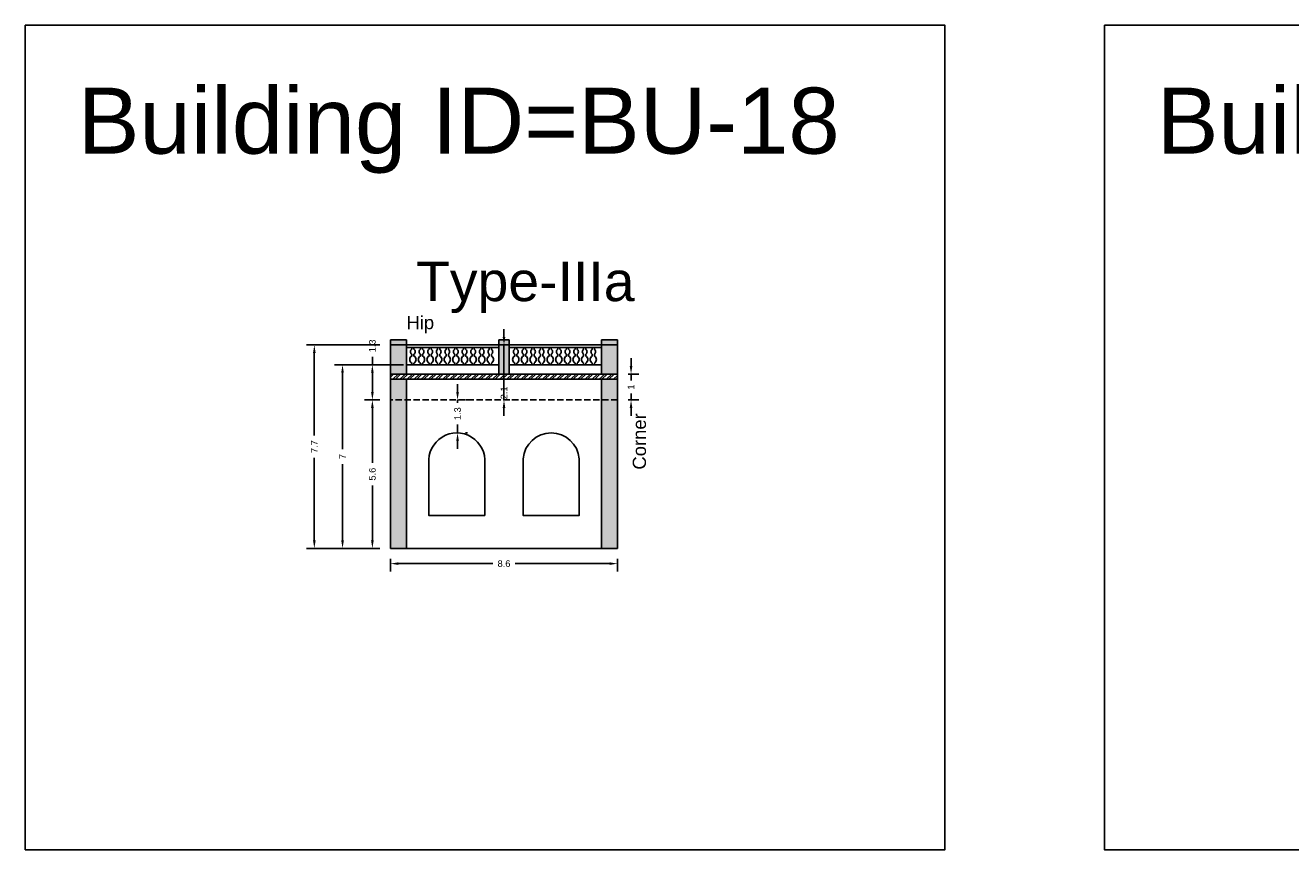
# Model space of a CAD drawing. Header units: metres. Extents: x 3416649 to 3417093, y -6712874 to -6712690.
# Tile 38 of 45: x 3416956 to 3417003, y -6712756 to -6712725. Entities that reach past the tile are written whole.
import ezdxf

# ---------------------------------------------------------------- set-up
doc = ezdxf.new("R2010")
doc.units = ezdxf.units.M
doc.linetypes.add('ACAD_ISO02W100', pattern=[15, 12, -3])
doc.layers.add('Dotted', color=7, linetype='ACAD_ISO02W100', plot=False)
doc.styles.get("Standard").update_dxf_attribs({"font": 'arial.ttf'})
doc.dimstyles.new('ISO-25', dxfattribs={"dimtxt": 0.25, "dimasz": 0.3, "dimexe": 0.3, "dimexo": 0.4, "dimgap": 0.2, "dimtad": 0, "dimdec": 1, "dimdsep": 46, "dimtxsty": 'Standard', "dimcen": 2.5, "dimadec": 0, "dimazin": 0, "dimtfac": 1, "dimtdec": 1, "dimtmove": 0, "dimatfit": 3, "dimfxl": 1, "dimarcsym": 0})

# ---------------------------------------------------------------- blocks, each defined once
blk = doc.blocks.new('*D155')
at = {"color": 0, "lineweight": -2, "transparency": 16777216}
for p, q in [((3416969.019, -6712739.329), (3416968.434, -6712739.329)), ((3416968.734, -6712739.629), (3416968.734, -6712741.711)), ((3416968.734, -6712744.649), (3416968.734, -6712742.566)), ((3416969.019, -6712744.949), (3416968.434, -6712744.949))]:
    blk.add_line(p, q, dxfattribs=at)
at = {"color": 0, "transparency": 16777216}
for points in [[(3416968.684, -6712739.629), (3416968.784, -6712739.629), (3416968.734, -6712739.329)], [(3416968.684, -6712744.649), (3416968.784, -6712744.649), (3416968.734, -6712744.949)]]:
    blk.add_solid(points, dxfattribs=at)
at = {"layer": 'Defpoints', "color": 0, "transparency": 16777216}
for p in [(3416968.734, -6712739.329), (3416969.419, -6712739.329), (3416969.419, -6712744.949)]:
    blk.add_point(p, dxfattribs=at)
at = {"color": 0, "transparency": 16777216, "insert": (3416968.734, -6712742.139), "char_height": 0.25, "attachment_point": 5, "rotation": 90}
blk.add_mtext('5.6', dxfattribs=at)
blk = doc.blocks.new('*D156')
at = {"color": 0, "lineweight": -2, "transparency": 16777216}
for p, q in [((3416968.734, -6712737.999), (3416968.734, -6712737.699)), ((3416969.906, -6712737.999), (3416968.434, -6712737.999)), ((3416968.734, -6712739.029), (3416968.734, -6712738.299)), ((3416969.019, -6712739.329), (3416968.434, -6712739.329))]:
    blk.add_line(p, q, dxfattribs=at)
at = {"color": 0, "transparency": 16777216}
for points in [[(3416968.684, -6712738.299), (3416968.784, -6712738.299), (3416968.734, -6712737.999)], [(3416968.684, -6712739.029), (3416968.784, -6712739.029), (3416968.734, -6712739.329)]]:
    blk.add_solid(points, dxfattribs=at)
at = {"layer": 'Defpoints', "color": 0, "transparency": 16777216}
for p in [(3416968.734, -6712737.999), (3416970.306, -6712737.999), (3416969.419, -6712739.329)]:
    blk.add_point(p, dxfattribs=at)
at = {"color": 0, "transparency": 16777216, "insert": (3416968.734, -6712737.283), "char_height": 0.25, "attachment_point": 5, "rotation": 90}
blk.add_mtext('1.3', dxfattribs=at)
blk = doc.blocks.new('*D157')
at = {"color": 0, "lineweight": -2, "transparency": 16777216}
for p, q in [((3416973.714, -6712736.949), (3416973.714, -6712736.649)), ((3416973.714, -6712739.329), (3416973.714, -6712737.249)), ((3416974.114, -6712737.249), (3416974.014, -6712737.249)), ((3416974.114, -6712739.329), (3416974.014, -6712739.329)), ((3416973.714, -6712739.629), (3416973.714, -6712739.929))]:
    blk.add_line(p, q, dxfattribs=at)
at = {"color": 0, "transparency": 16777216}
for points in [[(3416973.664, -6712736.949), (3416973.764, -6712736.949), (3416973.714, -6712737.249)], [(3416973.664, -6712739.629), (3416973.764, -6712739.629), (3416973.714, -6712739.329)]]:
    blk.add_solid(points, dxfattribs=at)
at = {"layer": 'Defpoints', "color": 0, "transparency": 16777216}
for p in [(3416973.714, -6712737.249), (3416973.714, -6712737.249), (3416973.714, -6712739.329)]:
    blk.add_point(p, dxfattribs=at)
at = {"color": 0, "transparency": 16777216, "insert": (3416973.714, -6712739.062), "char_height": 0.25, "attachment_point": 5, "rotation": 90}
blk.add_mtext('2.1', dxfattribs=at)
blk = doc.blocks.new('*D158')
at = {"color": 0, "lineweight": -2, "transparency": 16777216}
for p, q in [((3416969.619, -6712737.999), (3416967.305, -6712737.999)), ((3416967.605, -6712738.299), (3416967.605, -6712741.193)), ((3416967.605, -6712744.649), (3416967.605, -6712741.755)), ((3416969.019, -6712744.949), (3416967.305, -6712744.949))]:
    blk.add_line(p, q, dxfattribs=at)
at = {"color": 0, "transparency": 16777216}
for points in [[(3416967.555, -6712738.299), (3416967.655, -6712738.299), (3416967.605, -6712737.999)], [(3416967.555, -6712744.649), (3416967.655, -6712744.649), (3416967.605, -6712744.949)]]:
    blk.add_solid(points, dxfattribs=at)
at = {"layer": 'Defpoints', "color": 0, "transparency": 16777216}
for p in [(3416967.605, -6712737.999), (3416970.019, -6712737.999), (3416969.419, -6712744.949)]:
    blk.add_point(p, dxfattribs=at)
at = {"color": 0, "transparency": 16777216, "insert": (3416967.605, -6712741.474), "char_height": 0.25, "attachment_point": 5, "rotation": 90}
blk.add_mtext('7', dxfattribs=at)
blk = doc.blocks.new('*D159')
at = {"color": 0, "lineweight": -2, "transparency": 16777216}
for p, q in [((3416969.019, -6712737.249), (3416966.237, -6712737.249)), ((3416966.537, -6712737.549), (3416966.537, -6712740.672)), ((3416966.537, -6712744.649), (3416966.537, -6712741.525)), ((3416969.019, -6712744.949), (3416966.237, -6712744.949))]:
    blk.add_line(p, q, dxfattribs=at)
at = {"color": 0, "transparency": 16777216}
for points in [[(3416966.487, -6712737.549), (3416966.587, -6712737.549), (3416966.537, -6712737.249)], [(3416966.487, -6712744.649), (3416966.587, -6712744.649), (3416966.537, -6712744.949)]]:
    blk.add_solid(points, dxfattribs=at)
at = {"layer": 'Defpoints', "color": 0, "transparency": 16777216}
for p in [(3416966.537, -6712737.249), (3416969.419, -6712737.249), (3416969.419, -6712744.949)]:
    blk.add_point(p, dxfattribs=at)
at = {"color": 0, "transparency": 16777216, "insert": (3416966.537, -6712741.099), "char_height": 0.25, "attachment_point": 5, "rotation": 90}
blk.add_mtext('7.7', dxfattribs=at)
blk = doc.blocks.new('*D160')
at = {"color": 0, "lineweight": -2, "transparency": 16777216}
for p, q in [((3416969.419, -6712745.349), (3416969.419, -6712745.826)), ((3416969.719, -6712745.526), (3416973.286, -6712745.526)), ((3416977.709, -6712745.526), (3416974.142, -6712745.526)), ((3416978.009, -6712745.349), (3416978.009, -6712745.826))]:
    blk.add_line(p, q, dxfattribs=at)
at = {"color": 0, "transparency": 16777216}
for points in [[(3416969.719, -6712745.476), (3416969.719, -6712745.576), (3416969.419, -6712745.526)], [(3416977.709, -6712745.476), (3416977.709, -6712745.576), (3416978.009, -6712745.526)]]:
    blk.add_solid(points, dxfattribs=at)
at = {"layer": 'Defpoints', "color": 0, "transparency": 16777216}
for p in [(3416969.419, -6712744.949), (3416978.009, -6712744.949), (3416978.009, -6712745.526)]:
    blk.add_point(p, dxfattribs=at)
at = {"color": 0, "transparency": 16777216, "insert": (3416973.714, -6712745.526), "char_height": 0.25, "attachment_point": 5}
blk.add_mtext('8.6', dxfattribs=at)
blk = doc.blocks.new('*D161')
at = {"color": 0, "lineweight": -2, "transparency": 16777216}
for p, q in [((3416971.957, -6712739.029), (3416971.957, -6712738.729)), ((3416971.957, -6712739.329), (3416971.957, -6712739.434)), ((3416972.329, -6712739.329), (3416972.257, -6712739.329)), ((3416971.957, -6712740.579), (3416971.957, -6712740.265)), ((3416972.329, -6712740.579), (3416972.257, -6712740.579)), ((3416971.957, -6712740.879), (3416971.957, -6712741.179))]:
    blk.add_line(p, q, dxfattribs=at)
at = {"color": 0, "transparency": 16777216}
for points in [[(3416971.907, -6712739.029), (3416972.007, -6712739.029), (3416971.957, -6712739.329)], [(3416971.907, -6712740.879), (3416972.007, -6712740.879), (3416971.957, -6712740.579)]]:
    blk.add_solid(points, dxfattribs=at)
at = {"layer": 'Defpoints', "color": 0, "transparency": 16777216}
for p in [(3416971.929, -6712739.329), (3416971.957, -6712739.329), (3416971.929, -6712740.579)]:
    blk.add_point(p, dxfattribs=at)
at = {"color": 0, "transparency": 16777216, "insert": (3416971.957, -6712739.849), "char_height": 0.25, "attachment_point": 5, "rotation": 90}
blk.add_mtext('1.3', dxfattribs=at)
blk = doc.blocks.new('*D162')
at = {"color": 0, "lineweight": -2, "transparency": 16777216}
for p, q in [((3416978.522, -6712738.049), (3416978.522, -6712737.749)), ((3416978.409, -6712738.349), (3416978.822, -6712738.349)), ((3416978.522, -6712738.349), (3416978.522, -6712738.593)), ((3416978.409, -6712739.329), (3416978.822, -6712739.329)), ((3416978.522, -6712739.329), (3416978.522, -6712739.085)), ((3416978.522, -6712739.629), (3416978.522, -6712739.929))]:
    blk.add_line(p, q, dxfattribs=at)
at = {"color": 0, "transparency": 16777216}
for points in [[(3416978.472, -6712738.049), (3416978.572, -6712738.049), (3416978.522, -6712738.349)], [(3416978.472, -6712739.629), (3416978.572, -6712739.629), (3416978.522, -6712739.329)]]:
    blk.add_solid(points, dxfattribs=at)
at = {"layer": 'Defpoints', "color": 0, "transparency": 16777216}
for p in [(3416978.009, -6712738.349), (3416978.522, -6712738.349), (3416978.009, -6712739.329)]:
    blk.add_point(p, dxfattribs=at)
at = {"color": 0, "transparency": 16777216, "insert": (3416978.522, -6712738.839), "char_height": 0.25, "attachment_point": 5, "rotation": 90}
blk.add_mtext('1', dxfattribs=at)

msp = doc.modelspace()

# ---------------------------------------------------------------- hatches: boundary and pattern name
h = msp.add_hatch(color=256)
h.dxf.hatch_style = 1
h.paths.add_polyline_path([(3416978.009, -6712737.049), (3416977.409, -6712737.049), (3416977.409, -6712737.249), (3416978.009, -6712737.249)])
h.paths.add_polyline_path([(3416973.914, -6712737.049), (3416973.514, -6712737.049), (3416973.514, -6712737.249), (3416973.914, -6712737.249)])
h.paths.add_polyline_path([(3416970.019, -6712737.049), (3416969.419, -6712737.049), (3416969.419, -6712737.249), (3416970.019, -6712737.249)])
h = msp.add_hatch(color=256)
h.dxf.hatch_style = 1
h.paths.add_polyline_path([(3416978.009, -6712738.549), (3416977.409, -6712738.549), (3416977.409, -6712739.329), (3416978.009, -6712739.329)])
h.paths.add_polyline_path([(3416978.009, -6712737.249), (3416977.409, -6712737.249), (3416977.409, -6712738.349), (3416978.009, -6712738.349)])
h.paths.add_polyline_path([(3416978.009, -6712739.329), (3416977.409, -6712739.329), (3416977.409, -6712744.949), (3416978.009, -6712744.949)])
h.paths.add_polyline_path([(3416970.019, -6712739.329), (3416969.419, -6712739.329), (3416969.419, -6712744.949), (3416970.019, -6712744.949)])
h.paths.add_polyline_path([(3416970.019, -6712738.549), (3416969.419, -6712738.549), (3416969.419, -6712739.329), (3416970.019, -6712739.329)])
h.paths.add_polyline_path([(3416970.019, -6712737.249), (3416969.419, -6712737.249), (3416969.419, -6712738.349), (3416970.019, -6712738.349)])
h = msp.add_hatch(color=256)
h.dxf.hatch_style = 1
h.paths.add_polyline_path([(3416973.914, -6712737.249), (3416973.514, -6712737.249), (3416973.514, -6712738.349), (3416973.914, -6712738.349)])
h = msp.add_hatch()
h.set_pattern_fill('ANSI32', color=256, scale=0.02)
h.set_pattern_definition([(45, (-35.66037, 0), (-0.134703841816, 0.134703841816), []), (45, (-35.57057, 0), (-0.134703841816, 0.134703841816), [])])
h.paths.add_polyline_path([(3416978.009, -6712738.349), (3416969.419, -6712738.349), (3416969.419, -6712738.549), (3416978.009, -6712738.549)])

# ---------------------------------------------------------------- linework, layer by layer
for points in [[(3416955.601, -6712725.146), (3416990.395, -6712725.146), (3416990.395, -6712756.357), (3416955.601, -6712756.357)], [(3416996.43, -6712725.146), (3417033.84, -6712725.146), (3417033.84, -6712756.357), (3416996.43, -6712756.357)]]:
    msp.add_lwpolyline(points, close=True)
for points in [[(3416969.419, -6712737.049), (3416969.419, -6712744.949)], [(3416969.419, -6712737.049), (3416970.019, -6712737.049)], [(3416969.419, -6712737.249), (3416978.009, -6712737.249)], [(3416970.019, -6712737.049), (3416970.019, -6712738.349)], [(3416970.019, -6712737.349), (3416973.514, -6712737.349)], [(3416970.227, -6712737.407), (3416970.227, -6712737.349)], [(3416973.514, -6712738.349), (3416973.514, -6712737.049)], [(3416973.514, -6712737.049), (3416973.914, -6712737.049)], [(3416973.914, -6712738.349), (3416973.914, -6712737.049)], [(3416973.914, -6712737.349), (3416977.409, -6712737.349)], [(3416974.122, -6712737.407), (3416974.122, -6712737.349)], [(3416977.409, -6712737.049), (3416977.409, -6712738.349)], [(3416977.409, -6712737.049), (3416978.009, -6712737.049)], [(3416978.009, -6712737.049), (3416978.009, -6712744.949)], [(3416969.419, -6712738.349), (3416978.009, -6712738.349)], [(3416970.019, -6712737.999), (3416973.514, -6712737.999)], [(3416970.306, -6712737.933), (3416970.306, -6712737.999)], [(3416970.632, -6712737.933), (3416970.632, -6712737.999)], [(3416970.958, -6712737.933), (3416970.958, -6712737.999)], [(3416971.283, -6712737.933), (3416971.283, -6712737.999)], [(3416971.609, -6712737.933), (3416971.609, -6712737.999)], [(3416971.935, -6712737.933), (3416971.935, -6712737.999)], [(3416972.261, -6712737.933), (3416972.261, -6712737.999)], [(3416972.586, -6712737.933), (3416972.586, -6712737.999)], [(3416972.912, -6712737.933), (3416972.912, -6712737.999)], [(3416973.238, -6712737.933), (3416973.238, -6712737.999)], [(3416973.914, -6712737.999), (3416977.409, -6712737.999)], [(3416974.201, -6712737.933), (3416974.201, -6712737.999)], [(3416974.527, -6712737.933), (3416974.527, -6712737.999)], [(3416974.853, -6712737.933), (3416974.853, -6712737.999)], [(3416975.178, -6712737.933), (3416975.178, -6712737.999)], [(3416975.504, -6712737.933), (3416975.504, -6712737.999)], [(3416975.83, -6712737.933), (3416975.83, -6712737.999)], [(3416976.156, -6712737.933), (3416976.156, -6712737.999)], [(3416976.481, -6712737.933), (3416976.481, -6712737.999)], [(3416976.807, -6712737.933), (3416976.807, -6712737.999)], [(3416977.133, -6712737.933), (3416977.133, -6712737.999)], [(3416969.419, -6712738.549), (3416978.009, -6712738.549)], [(3416970.019, -6712738.549), (3416970.019, -6712744.949)], [(3416977.409, -6712738.549), (3416977.409, -6712744.949)], [(3416970.869, -6712741.556), (3416970.869, -6712743.699), (3416972.989, -6712743.699), (3416972.989, -6712741.556)], [(3416969.419, -6712744.949), (3416978.009, -6712744.949)]]:
    msp.add_lwpolyline(points)
for points in [[(3416970.227, -6712737.999), (3416970.227, -6712737.933, -0.59952), (3416970.227, -6712737.666), (3416970.227, -6712737.6, -0.504557), (3416970.227, -6712737.407)], [(3416970.306, -6712737.349), (3416970.306, -6712737.407, -0.504557), (3416970.306, -6712737.6), (3416970.306, -6712737.666, -0.59952), (3416970.306, -6712737.933)], [(3416970.552, -6712737.999), (3416970.552, -6712737.933, -0.59952), (3416970.552, -6712737.666), (3416970.552, -6712737.6, -0.504557), (3416970.552, -6712737.407), (3416970.552, -6712737.349)], [(3416970.632, -6712737.349), (3416970.632, -6712737.407, -0.504557), (3416970.632, -6712737.6), (3416970.632, -6712737.666, -0.59952), (3416970.632, -6712737.933)], [(3416970.878, -6712737.999), (3416970.878, -6712737.933, -0.59952), (3416970.878, -6712737.666), (3416970.878, -6712737.6, -0.504557), (3416970.878, -6712737.407), (3416970.878, -6712737.349)], [(3416970.958, -6712737.349), (3416970.958, -6712737.407, -0.504557), (3416970.958, -6712737.6), (3416970.958, -6712737.666, -0.59952), (3416970.958, -6712737.933)], [(3416971.204, -6712737.999), (3416971.204, -6712737.933, -0.59952), (3416971.204, -6712737.666), (3416971.204, -6712737.6, -0.504557), (3416971.204, -6712737.407), (3416971.204, -6712737.349)], [(3416971.283, -6712737.349), (3416971.283, -6712737.407, -0.504557), (3416971.283, -6712737.6), (3416971.283, -6712737.666, -0.59952), (3416971.283, -6712737.933)], [(3416971.53, -6712737.999), (3416971.53, -6712737.933, -0.59952), (3416971.53, -6712737.666), (3416971.53, -6712737.6, -0.504557), (3416971.53, -6712737.407), (3416971.53, -6712737.349)], [(3416971.609, -6712737.349), (3416971.609, -6712737.407, -0.504557), (3416971.609, -6712737.6), (3416971.609, -6712737.666, -0.59952), (3416971.609, -6712737.933)], [(3416971.855, -6712737.999), (3416971.855, -6712737.933, -0.59952), (3416971.855, -6712737.666), (3416971.855, -6712737.6, -0.504557), (3416971.855, -6712737.407), (3416971.855, -6712737.349)], [(3416971.935, -6712737.349), (3416971.935, -6712737.407, -0.504557), (3416971.935, -6712737.6), (3416971.935, -6712737.666, -0.59952), (3416971.935, -6712737.933)], [(3416972.181, -6712737.999), (3416972.181, -6712737.933, -0.59952), (3416972.181, -6712737.666), (3416972.181, -6712737.6, -0.504557), (3416972.181, -6712737.407), (3416972.181, -6712737.349)], [(3416972.261, -6712737.349), (3416972.261, -6712737.407, -0.504557), (3416972.261, -6712737.6), (3416972.261, -6712737.666, -0.59952), (3416972.261, -6712737.933)], [(3416972.507, -6712737.999), (3416972.507, -6712737.933, -0.59952), (3416972.507, -6712737.666), (3416972.507, -6712737.6, -0.504557), (3416972.507, -6712737.407), (3416972.507, -6712737.349)], [(3416972.586, -6712737.349), (3416972.586, -6712737.407, -0.504557), (3416972.586, -6712737.6), (3416972.586, -6712737.666, -0.59952), (3416972.586, -6712737.933)], [(3416972.832, -6712737.999), (3416972.832, -6712737.933, -0.59952), (3416972.832, -6712737.666), (3416972.832, -6712737.6, -0.504557), (3416972.832, -6712737.407), (3416972.832, -6712737.349)], [(3416972.912, -6712737.349), (3416972.912, -6712737.407, -0.504557), (3416972.912, -6712737.6), (3416972.912, -6712737.666, -0.59952), (3416972.912, -6712737.933)], [(3416973.158, -6712737.999), (3416973.158, -6712737.933, -0.59952), (3416973.158, -6712737.666), (3416973.158, -6712737.6, -0.504557), (3416973.158, -6712737.407), (3416973.158, -6712737.349)], [(3416973.238, -6712737.349), (3416973.238, -6712737.407, -0.504557), (3416973.238, -6712737.6), (3416973.238, -6712737.666, -0.59952), (3416973.238, -6712737.933)], [(3416974.122, -6712737.999), (3416974.122, -6712737.933, -0.59952), (3416974.122, -6712737.666), (3416974.122, -6712737.6, -0.504557), (3416974.122, -6712737.407)], [(3416974.201, -6712737.349), (3416974.201, -6712737.407, -0.504557), (3416974.201, -6712737.6), (3416974.201, -6712737.666, -0.59952), (3416974.201, -6712737.933)], [(3416974.447, -6712737.999), (3416974.447, -6712737.933, -0.59952), (3416974.447, -6712737.666), (3416974.447, -6712737.6, -0.504557), (3416974.447, -6712737.407), (3416974.447, -6712737.349)], [(3416974.527, -6712737.349), (3416974.527, -6712737.407, -0.504557), (3416974.527, -6712737.6), (3416974.527, -6712737.666, -0.59952), (3416974.527, -6712737.933)], [(3416974.773, -6712737.999), (3416974.773, -6712737.933, -0.59952), (3416974.773, -6712737.666), (3416974.773, -6712737.6, -0.504557), (3416974.773, -6712737.407), (3416974.773, -6712737.349)], [(3416974.853, -6712737.349), (3416974.853, -6712737.407, -0.504557), (3416974.853, -6712737.6), (3416974.853, -6712737.666, -0.59952), (3416974.853, -6712737.933)], [(3416975.099, -6712737.999), (3416975.099, -6712737.933, -0.59952), (3416975.099, -6712737.666), (3416975.099, -6712737.6, -0.504557), (3416975.099, -6712737.407), (3416975.099, -6712737.349)], [(3416975.178, -6712737.349), (3416975.178, -6712737.407, -0.504557), (3416975.178, -6712737.6), (3416975.178, -6712737.666, -0.59952), (3416975.178, -6712737.933)], [(3416975.425, -6712737.999), (3416975.425, -6712737.933, -0.59952), (3416975.425, -6712737.666), (3416975.425, -6712737.6, -0.504557), (3416975.425, -6712737.407), (3416975.425, -6712737.349)], [(3416975.504, -6712737.349), (3416975.504, -6712737.407, -0.504557), (3416975.504, -6712737.6), (3416975.504, -6712737.666, -0.59952), (3416975.504, -6712737.933)], [(3416975.75, -6712737.999), (3416975.75, -6712737.933, -0.59952), (3416975.75, -6712737.666), (3416975.75, -6712737.6, -0.504557), (3416975.75, -6712737.407), (3416975.75, -6712737.349)], [(3416975.83, -6712737.349), (3416975.83, -6712737.407, -0.504557), (3416975.83, -6712737.6), (3416975.83, -6712737.666, -0.59952), (3416975.83, -6712737.933)], [(3416976.076, -6712737.999), (3416976.076, -6712737.933, -0.59952), (3416976.076, -6712737.666), (3416976.076, -6712737.6, -0.504557), (3416976.076, -6712737.407), (3416976.076, -6712737.349)], [(3416976.156, -6712737.349), (3416976.156, -6712737.407, -0.504557), (3416976.156, -6712737.6), (3416976.156, -6712737.666, -0.59952), (3416976.156, -6712737.933)], [(3416976.402, -6712737.999), (3416976.402, -6712737.933, -0.59952), (3416976.402, -6712737.666), (3416976.402, -6712737.6, -0.504557), (3416976.402, -6712737.407), (3416976.402, -6712737.349)], [(3416976.481, -6712737.349), (3416976.481, -6712737.407, -0.504557), (3416976.481, -6712737.6), (3416976.481, -6712737.666, -0.59952), (3416976.481, -6712737.933)], [(3416976.727, -6712737.999), (3416976.727, -6712737.933, -0.59952), (3416976.727, -6712737.666), (3416976.727, -6712737.6, -0.504557), (3416976.727, -6712737.407), (3416976.727, -6712737.349)], [(3416976.807, -6712737.349), (3416976.807, -6712737.407, -0.504557), (3416976.807, -6712737.6), (3416976.807, -6712737.666, -0.59952), (3416976.807, -6712737.933)], [(3416977.053, -6712737.999), (3416977.053, -6712737.933, -0.59952), (3416977.053, -6712737.666), (3416977.053, -6712737.6, -0.504557), (3416977.053, -6712737.407), (3416977.053, -6712737.349)], [(3416977.133, -6712737.349), (3416977.133, -6712737.407, -0.504557), (3416977.133, -6712737.6), (3416977.133, -6712737.666, -0.59952), (3416977.133, -6712737.933)]]:
    msp.add_lwpolyline(points, format="xyb")
msp.add_lwpolyline([(3416974.439, -6712741.556), (3416974.439, -6712743.699), (3416976.559, -6712743.699), (3416976.559, -6712741.556, 0.921739)], format="xyb", close=True)
msp.add_arc((3416971.929, -6712741.642), 1.064, 355.336, 184.664)
at = {"layer": 'Dotted', "ltscale": 0.02}
msp.add_line((3416978.009, -6712739.329), (3416969.419, -6712739.329), dxfattribs=at)

# ---------------------------------------------------------------- texts
at = {"attachment_point": 1}
for s, width, heights, insert, char_height in [('Building ID=BU-18', 67.86454, [0.517], (3416957.591, -6712727.506), 2.5), ('Building ID=BU-19', 67.86454, [0.517], (3416998.419, -6712727.506), 2.5), ('Type-IIIa', 9.99112, [0.517], (3416970.386, -6712734.089), 1.5), ('Hip', 1.17554, [0], (3416970.023, -6712736.151), 0.5)]:
    msp.add_mtext_dynamic_manual_height_columns(s, width=width, gutter_width=12.5, heights=heights, dxfattribs=dict(at, insert=insert, char_height=char_height))
at = {"insert": (3416978.586, -6712741.968), "char_height": 0.5, "attachment_point": 1, "rotation": 90}
msp.add_mtext_dynamic_manual_height_columns('Corner', width=1.17554, gutter_width=12.5, heights=[0], dxfattribs=at)

# ---------------------------------------------------------------- dimensions: what is measured, and where the dimension line sits
for base, p1, p2, picture, middle in [((3416973.714, -6712737.249), (3416973.714, -6712739.329), (3416973.714, -6712737.249), '*D157', (3416973.714, -6712739.062)), ((3416971.956546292, -6712739.328791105), (3416971.928914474, -6712740.578791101), (3416971.928914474, -6712739.328791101), '*D161', (3416971.956546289, -6712739.849446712))]:
    dim = msp.add_linear_dim(base=base, p1=p1, p2=p2, angle=90, dimstyle='ISO-25')
    dim.commit()
    dim.dimension.update_dxf_attribs({"geometry": picture, "text_midpoint": middle, "dimtype": 160})
for base, p1, p2, picture, middle in [((3416966.537, -6712737.249), (3416969.419, -6712744.949), (3416969.419, -6712737.249), '*D159', (3416966.537, -6712741.099)), ((3416968.734, -6712737.999), (3416969.419, -6712739.329), (3416970.306, -6712737.999), '*D156', (3416968.734, -6712737.283)), ((3416978.522, -6712738.349), (3416978.009, -6712739.329), (3416978.009, -6712738.349), '*D162', (3416978.522, -6712738.839)), ((3416967.60489972, -6712737.998791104), (3416969.418914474, -6712744.948791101), (3416970.018914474, -6712737.9987911), '*D158', (3416967.604899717, -6712741.473791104)), ((3416968.734, -6712739.329), (3416969.419, -6712744.949), (3416969.419, -6712739.329), '*D155', (3416968.734, -6712742.139))]:
    dim = msp.add_linear_dim(base=base, p1=p1, p2=p2, angle=90, dimstyle='ISO-25')
    dim.commit()
    dim.dimension.update_dxf_attribs({"geometry": picture, "text_midpoint": middle})
dim = msp.add_linear_dim(base=(3416978.009, -6712745.526), p1=(3416969.419, -6712744.949), p2=(3416978.009, -6712744.949), dimstyle='ISO-25')
dim.commit()
dim.dimension.update_dxf_attribs({"geometry": '*D160', "text_midpoint": (3416973.714, -6712745.526)})

doc.saveas('drawing.dxf')
